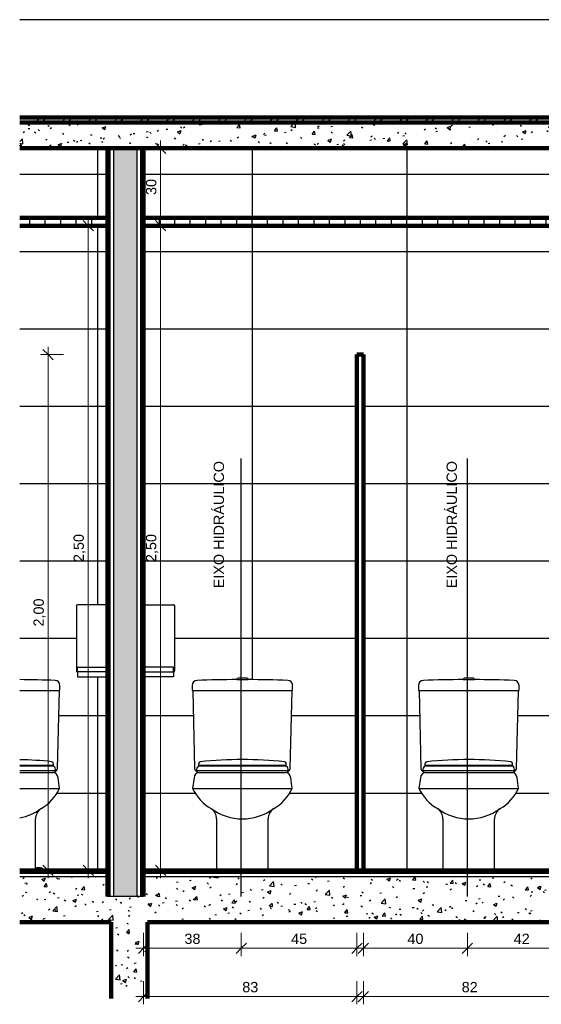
# Model space of a CAD drawing. Header units: millimetres. Extents: x -32127 to -9124, y -6877 to 4737.
# Tile 20 of 25: x -22582 to -20559, y 511 to 4329. Entities that reach past the tile are written whole.
import ezdxf

# ---------------------------------------------------------------- set-up
doc = ezdxf.new("R2010")
doc.units = ezdxf.units.MM
doc.linetypes.add('_Tracejado médio', pattern=[4, 3, -1])
for name, color, linetype, lineweight in [('A-ANNO-DIMS', 211, 'Continuous', 9), ('A-ANNO-DIMS-20', 211, 'Continuous', 9), ('A-CLNG', 13, 'Continuous', 25), ('A-CLNG-PATT', 13, 'Continuous', 90), ('A-DETL', 90, 'Continuous', 25), ('A-FLOR', 192, 'Continuous', 25), ('A-FLOR-MCUT', 51, 'Continuous', 25), ('A-FLOR-PATT', 8, 'Continuous', 25), ('A-ROOF', 132, 'Continuous', 25), ('A-ROOF-PATT', 132, 'Continuous', 90), ('A-WALL', 113, 'Continuous', 25), ('A-WALL-PATT', 111, 'Continuous', 90), ('G-ANNO-TEXT', 231, 'Continuous', 9), ('P-SANR-FIXT', 6, 'Continuous', 25), ('Q-SPCQ', 91, 'Continuous', 25)]:
    doc.layers.add(name, color=color, linetype=linetype, lineweight=lineweight)
doc.styles.add('Arial_2', font='arial.ttf', dxfattribs={"height": 40})
doc.dimstyles.new('Diagonal_-_2_0mm_Arial', dxfattribs={"dimscale": 304.8, "dimtxt": 40.810376, "dimasz": 0.131234, "dimexe": 0.098425, "dimexo": 0.0625, "dimgap": 0.009843, "dimtad": 1, "dimdec": 0, "dimlfac": 0.1, "dimdsep": 46, "dimtxsty": 'Arial_2', "dimblk1": 'OBLIQUE', "dimblk2": 'OBLIQUE', "dimsah": 1, "dimcen": 0.09, "dimdle": 0.098425, "dimadec": 0, "dimazin": 0, "dimtfac": 1, "dimtdec": 4, "dimtix": 1, "dimtmove": 0, "dimatfit": 3, "dimfxl": 0.19685, "dimfxlon": 1, "dimtvp": 1, "dimtolj": 1, "dimtzin": 0, "dimarcsym": 2})
doc.dimstyles.new('Diagonal_-_2_0mm_Arial_1', dxfattribs={"dimscale": 304.8, "dimtxt": 40.810376, "dimasz": 0.131234, "dimexe": 0.098425, "dimexo": 0.0625, "dimgap": 0.009843, "dimtad": 1, "dimlfac": 0.001, "dimrnd": 0.01, "dimzin": 0, "dimdsep": 46, "dimtxsty": 'Arial_2', "dimblk1": 'OBLIQUE', "dimblk2": 'OBLIQUE', "dimsah": 1, "dimcen": 0.09, "dimdle": 0.098425, "dimadec": 0, "dimazin": 0, "dimtfac": 1, "dimtdec": 4, "dimtix": 1, "dimtmove": 0, "dimatfit": 3, "dimfxl": 0.19685, "dimfxlon": 1, "dimtvp": 1, "dimtolj": 1, "dimtzin": 0, "dimarcsym": 2})
pattern_1 = [(50, (-20014.67, 0), (145.7474, -12.7507), [15.24, -167.64]), (355, (-20014.67, 0), (-28.194, 152.846), [12.192, -134.112]), (100.451, (-20002.52, -1.06), (117.554, 140.0937), [12.952, -142.472]), (46.184, (-20014.67, 40.64), (216.8635, -33.634), [22.86, -251.46]), (96.636, (-19996.6, 37.84), (189.922, 197.942), [19.428, -213.708]), (351.184, (-20014.67, 40.64), (189.925, 197.94), [18.288, -201.168]), (21, (-19994.35, 30.48), (121.292, -81.8118), [15.24, -167.64]), (326, (-19994.35, 30.48), (49.442, 147.3507), [12.192, -134.112]), (71.451, (-19984.24, 23.66), (170.7338, 65.5375), [12.952, -142.472]), (37.5, (-20014.666, 0), (2.47086, 67.64346), [6.706, -125.781, 6.706, -129.438, -134.62]), (37.5, (-20014.666, 0), (2.47086, 67.64346), [-268.63, 6.706, -127.914]), (7.5, (-20014.666, 0), (53.4554, 80.144), [6.706, -70.917, 6.706, -122.733, -51.308]), (7.5, (-20014.666, 0), (53.4554, 80.144), [-207.061, 6.706, -44.602]), (327.5, (-20059.98, 0), (108.4723, -4.58285), [6.706, -44.094, 6.706, -151.79, -210.312]), (327.5, (-20059.98, 0), (108.4723, -4.58285), [-209.296, 6.706, -203.606]), (317.5, (-20080.3, 0), (118.503, 20.3417), [6.706, -59.334, 6.706, -98.552, -149.352]), (317.5, (-20080.3, 0), (118.503, 20.3417), [-171.298, 6.706, -142.646])]
pattern_2 = [(0, (-20014.666, 0), (0, 20), []), (90, (-20014.666, 0), (-20, 1e-15), [])]

# ---------------------------------------------------------------- blocks, each defined once
blk = doc.blocks.new('Deca_Bacia Sanitaria Monte Carlo_P_808_Caixa Acoplada - P_808_Creme CR37_Acionamento Simples 6lpf-2935168-AMPLIAÇÃO - VISTA 01')
at = {"layer": 'P-SANR-FIXT'}
for p, q in [((-27726.2, 1727.7), (-27572.4, 1727.7)), ((-27579.3, 1424.7), (-27572.4, 1727.7)), ((-27572.4, 1727.7), (-27569.9, 1727.7)), ((-27569.9, 1727.7), (-27569.9, 1747.7)), ((-27726.2, 1410), (-27594.5, 1410)), ((-27571.8, 1347.9), (-27577.4, 1389.1)), ((-27726.2, 1347.9), (-27571.8, 1347.9)), ((-27664.9, 1030), (-27664.9, 1230))]:
    blk.add_line(p, q, dxfattribs=at)
for centre, radius, start, end in [((-27764.9, -2950), 4720, 87.8627, 89.5302), ((-27588.9, 1747.7), 19, 0, 90), ((-27598.4, 1429.7), 19.7, 270, 345.2991), ((-27598.4, 1389.1), 20.9, 0, 90), ((-27732.9, 1424.1), 178.3, 300.0801, 334.67), ((-27764.9, 1434.1), 204.1, 280.9707, 306.4704), ((-27617, 1230), 47.9, 123.6899, 180)]:
    blk.add_arc(centre, radius, start, end, dxfattribs=at)
blk = doc.blocks.new('Deca_Shared_Assento_P_808 - AP_80_Creme CR37-2932976-AMPLIAÇÃO - VISTA 01')
at = {"layer": 'P-SANR-FIXT'}
for p, q in [((-27726.2, 1438.8), (-27594.9, 1438.8)), ((-27593.3, 1434.1), (-27726.2, 1434.1)), ((-27726.2, 1417.1), (-27587.4, 1417.1))]:
    blk.add_line(p, q, dxfattribs=at)
for centre, radius, start, end in [((-27764.9, -129.1), 1589.1, 84.1062, 88.6045), ((-27605.2, 1441.6), 10.6, 344.7358, 71.2642), ((-27608.3, 1419.4), 21, 353.7487, 44.2513)]:
    blk.add_arc(centre, radius, start, end, dxfattribs=at)
blk = doc.blocks.new('Deca_Bacia Sanitaria Monte Carlo_P_808_Caixa Acoplada - P_808_Creme CR37_Acionamento Simples 6lpf-V6-AMPLIAÇÃO - VISTA 01')
at = {"layer": 'P-SANR-FIXT'}
for p, q in [((-26884.4, 1769.9), (-26840.5, 1769.9)), ((-26844.6, 1775.2), (-26880.3, 1775.2)), ((-27057.5, 1747.7), (-27057.5, 1727.7)), ((-27057.5, 1727.7), (-27055, 1727.7)), ((-27055, 1727.7), (-26670, 1727.7)), ((-27055, 1727.7), (-27048.1, 1424.7)), ((-26676.8, 1424.7), (-26670, 1727.7)), ((-26670, 1727.7), (-26667.5, 1727.7)), ((-26667.5, 1727.7), (-26667.5, 1747.7)), ((-27050, 1389.1), (-27055.6, 1347.9)), ((-27032.8, 1410), (-26692.1, 1410)), ((-26669.3, 1347.9), (-26675, 1389.1)), ((-27055.6, 1347.9), (-26669.3, 1347.9)), ((-26962.5, 1230), (-26962.5, 1030)), ((-26762.5, 1030), (-26762.5, 1230))]:
    blk.add_line(p, q, dxfattribs=at)
for centre, radius, start, end in [((-27038.5, 1747.7), 19, 90, 180), ((-26862.5, -2950), 4720, 90.2663, 92.1373), ((-26878.5, 1769.6), 5.85, 107.014, 176.5472), ((-26846.4, 1769.6), 5.85, 3.4528, 72.986), ((-26862.5, -2950), 4720, 87.8627, 89.7337), ((-26686.4, 1747.7), 19, 360, 90), ((-27029, 1429.7), 19.7, 194.7009, 270), ((-26695.9, 1429.7), 19.7, 270, 345.2991), ((-27029, 1389.1), 20.9, 90, 180), ((-26695.9, 1389.1), 20.9, 0, 90), ((-26894.5, 1424.1), 178.3, 205.33, 239.9199), ((-26830.4, 1424.1), 178.3, 300.0801, 334.67), ((-26862.5, 1434.1), 204.1, 233.5296, 306.4704), ((-27010.4, 1230), 47.9, 0, 56.3101), ((-26714.5, 1230), 47.9, 123.6899, 180)]:
    blk.add_arc(centre, radius, start, end, dxfattribs=at)
blk = doc.blocks.new('Deca_Shared_Assento_P_808 - AP_80_Creme CR37-V7-AMPLIAÇÃO - VISTA 01')
at = {"layer": 'P-SANR-FIXT'}
for p, q in [((-27040, 1417.1), (-26685, 1417.1)), ((-26690.8, 1434.1), (-27034.1, 1434.1)), ((-27032.5, 1438.8), (-26692.5, 1438.8))]:
    blk.add_line(p, q, dxfattribs=at)
for centre, radius, start, end in [((-27022.2, 1441.6), 10.6, 108.7358, 195.2642), ((-26862.5, -129.1), 1589.1, 84.1062, 95.8938), ((-26702.7, 1441.6), 10.6, 344.7358, 71.2642), ((-27019.1, 1419.4), 21, 135.7487, 186.2513), ((-26705.8, 1419.4), 21, 353.7487, 44.2513)]:
    blk.add_arc(centre, radius, start, end, dxfattribs=at)
blk = doc.blocks.new('Toilet_Tissue_Dispenser-Bradley_Corp-5424 - 5424-3618151-AMPLIAÇÃO - VISTA 01')
at = {"layer": 'Q-SPCQ'}
for p, q in [((-27506.5, 2055.2), (-27506.5, 1804.8)), ((-27385.8, 2059.4), (-27502.5, 2059.4)), ((-27502.2, 1818.3), (-27385.8, 1818.3)), ((-27502.2, 1800.6), (-27502.2, 1818.3)), ((-27387.2, 1800.6), (-27502.2, 1800.6)), ((-27502.2, 1800.6), (-27502.2, 1780.8)), ((-27387.2, 1780.8), (-27387.2, 1800.6)), ((-27387.2, 1800.6), (-27385.8, 1800.6)), ((-27502.2, 1780.8), (-27387.2, 1780.8))]:
    blk.add_line(p, q, dxfattribs=at)
for centre, start, end in [((-27502.3, 2055.2), 93.4709, 179.4709), ((-27502.3, 1804.8), 180.5291, 270.5509)]:
    blk.add_arc(centre, 4.2, start, end, dxfattribs=at)
blk = doc.blocks.new('Toilet_Tissue_Dispenser-Bradley_Corp-5424 - 5424-V8-AMPLIAÇÃO - VISTA 01')
at = {"layer": 'Q-SPCQ'}
for p, q in [((-27245.8, 2059.4), (-27129.1, 2059.4)), ((-27125.2, 2055.2), (-27125.2, 1804.8)), ((-27129.4, 1818.3), (-27245.8, 1818.3)), ((-27244.4, 1800.6), (-27245.8, 1800.6)), ((-27244.4, 1800.6), (-27129.4, 1800.6)), ((-27244.4, 1780.8), (-27244.4, 1800.6)), ((-27129.4, 1800.6), (-27129.4, 1818.3)), ((-27129.4, 1800.6), (-27129.4, 1780.8)), ((-27129.4, 1780.8), (-27244.4, 1780.8))]:
    blk.add_line(p, q, dxfattribs=at)
for centre, start, end in [((-27129.3, 2055.2), 0.5291, 86.5291), ((-27129.3, 1804.8), 269.4491, 359.4709)]:
    blk.add_arc(centre, 4.2, start, end, dxfattribs=at)
blk = doc.blocks.new('DIMBLOCK72-AMPLIAÇÃO - VISTA 01')
at = {"layer": 'A-ANNO-DIMS-20'}
for p, q in [((-21722.4, 788.2), (-21722.4, 698.2)), ((-21722.4, 728.2), (-21722.4, 788.2)), ((-21274.1, 788.2), (-21274.1, 698.2)), ((-21274.1, 728.2), (-21274.1, 788.2)), ((-21244.1, 728.2), (-21722.4, 728.2))]:
    blk.add_line(p, q, dxfattribs=at)
at = {"layer": 'A-ANNO-DIMS-20', "lineweight": 18}
for p, q in [((-21722.4, 728.2), (-21742.4, 708.2)), ((-21722.4, 728.2), (-21702.4, 748.2)), ((-21274.1, 728.2), (-21294.1, 708.2)), ((-21274.1, 728.2), (-21254.1, 748.2))]:
    blk.add_line(p, q, dxfattribs=at)
at = {"layer": 'A-ANNO-DIMS-20', "color": 0, "insert": (-21529.2, 785), "char_height": 40, "width": 74.435, "attachment_point": 1, "line_spacing_factor": 0.941778, "style": 'Arial_2'}
blk.add_mtext('45', dxfattribs=at)
blk = doc.blocks.new('_Oblique')
at = {"color": 0, "linetype": 'ByBlock', "lineweight": -2}
blk.add_line((-0.5, -0.5), (0.5, 0.5), dxfattribs=at)
blk = doc.blocks.new('DIMBLOCK73-AMPLIAÇÃO - VISTA 01')
at = {"layer": 'A-ANNO-DIMS-20'}
for p, q in [((-22101.6, 788.2), (-22101.6, 698.2)), ((-22101.6, 728.2), (-22101.6, 788.2)), ((-21722.4, 788.2), (-21722.4, 698.2)), ((-21722.4, 728.2), (-21722.4, 788.2)), ((-21722.4, 728.2), (-22131.6, 728.2))]:
    blk.add_line(p, q, dxfattribs=at)
at = {"layer": 'A-ANNO-DIMS-20', "lineweight": 18}
for p, q in [((-22101.6, 728.2), (-22121.6, 708.2)), ((-22101.6, 728.2), (-22081.6, 748.2)), ((-21722.4, 728.2), (-21742.4, 708.2)), ((-21722.4, 728.2), (-21702.4, 748.2))]:
    blk.add_line(p, q, dxfattribs=at)
at = {"layer": 'A-ANNO-DIMS-20', "color": 0, "insert": (-21943, 785), "char_height": 40, "width": 74.435, "attachment_point": 1, "line_spacing_factor": 0.941778, "style": 'Arial_2'}
blk.add_mtext('38', dxfattribs=at)
blk = doc.blocks.new('DIMBLOCK74-AMPLIAÇÃO - VISTA 01')
at = {"layer": 'A-ANNO-DIMS-20'}
for p, q in [((-20845.3, 788.2), (-20845.3, 698.2)), ((-20845.3, 728.2), (-20845.3, 788.2)), ((-20424.4, 788.2), (-20424.4, 698.2)), ((-20424.4, 728.2), (-20424.4, 788.2)), ((-20394.4, 728.2), (-20845.3, 728.2))]:
    blk.add_line(p, q, dxfattribs=at)
at = {"layer": 'A-ANNO-DIMS-20', "lineweight": 18}
for p, q in [((-20845.3, 728.2), (-20865.3, 708.2)), ((-20845.3, 728.2), (-20825.3, 748.2)), ((-20424.4, 728.2), (-20444.4, 708.2)), ((-20424.4, 728.2), (-20404.4, 748.2))]:
    blk.add_line(p, q, dxfattribs=at)
at = {"layer": 'A-ANNO-DIMS-20', "color": 0, "insert": (-20665.9, 785), "char_height": 40, "width": 74.435, "attachment_point": 1, "line_spacing_factor": 0.941778, "style": 'Arial_2'}
blk.add_mtext('42', dxfattribs=at)
blk = doc.blocks.new('DIMBLOCK75-AMPLIAÇÃO - VISTA 01')
at = {"layer": 'A-ANNO-DIMS-20'}
for p, q in [((-21249.1, 788.2), (-21249.1, 698.2)), ((-21249.1, 728.2), (-21249.1, 788.2)), ((-20845.3, 788.2), (-20845.3, 698.2)), ((-20845.3, 728.2), (-20845.3, 788.2)), ((-20845.3, 728.2), (-21279.1, 728.2))]:
    blk.add_line(p, q, dxfattribs=at)
at = {"layer": 'A-ANNO-DIMS-20', "lineweight": 18}
for p, q in [((-21249.1, 728.2), (-21269.1, 708.2)), ((-21249.1, 728.2), (-21229.1, 748.2)), ((-20845.3, 728.2), (-20865.3, 708.2)), ((-20845.3, 728.2), (-20825.3, 748.2))]:
    blk.add_line(p, q, dxfattribs=at)
at = {"layer": 'A-ANNO-DIMS-20', "color": 0, "insert": (-21078.2, 785), "char_height": 40, "width": 74.435, "attachment_point": 1, "line_spacing_factor": 0.941778, "style": 'Arial_2'}
blk.add_mtext('40', dxfattribs=at)
blk = doc.blocks.new('DIMBLOCK78-AMPLIAÇÃO - VISTA 01')
at = {"layer": 'A-ANNO-DIMS-20'}
for p, q in [((-22471.6, 3060), (-22471.6, 1030)), ((-22411.6, 3030), (-22501.6, 3030)), ((-22471.6, 3030), (-22411.6, 3030)), ((-22411.6, 1030), (-22501.6, 1030)), ((-22471.6, 1030), (-22411.6, 1030))]:
    blk.add_line(p, q, dxfattribs=at)
at = {"layer": 'A-ANNO-DIMS-20', "lineweight": 18}
for p, q in [((-22471.6, 3030), (-22491.6, 3050)), ((-22471.6, 3030), (-22451.6, 3010)), ((-22471.6, 1030), (-22491.6, 1050)), ((-22471.6, 1030), (-22451.6, 1010))]:
    blk.add_line(p, q, dxfattribs=at)
at = {"layer": 'A-ANNO-DIMS-20', "color": 0, "insert": (-22528.4, 1975.7), "char_height": 40, "width": 130.261, "attachment_point": 1, "rotation": 90, "line_spacing_factor": 0.941778, "style": 'Arial_2'}
blk.add_mtext('2,00', dxfattribs=at)
blk = doc.blocks.new('DIMBLOCK79-AMPLIAÇÃO - VISTA 01')
at = {"layer": 'A-ANNO-DIMS-20', "lineweight": 18}
for q in [(-22491.6, 1050), (-22491.6, 1050), (-22451.6, 1010), (-22451.6, 1010)]:
    blk.add_line((-22471.6, 1030), q, dxfattribs=at)
at = {"layer": 'A-ANNO-DIMS-20'}
for p, q in [((-22411.6, 1030), (-22501.6, 1030)), ((-22411.6, 1030), (-22501.6, 1030)), ((-22471.6, 1030), (-22471.6, 1000)), ((-22471.6, 1030), (-22411.6, 1030)), ((-22471.6, 1030), (-22411.6, 1030))]:
    blk.add_line(p, q, dxfattribs=at)
at = {"layer": 'A-ANNO-DIMS-20', "color": 0, "insert": (-22528.4, 1014.5), "char_height": 40, "width": 37.218, "attachment_point": 1, "rotation": 90, "line_spacing_factor": 0.941778, "style": 'Arial_2'}
blk.add_mtext('0', dxfattribs=at)
blk = doc.blocks.new('DIMBLOCK80-AMPLIAÇÃO - VISTA 01')
at = {"layer": 'A-ANNO-DIMS-20'}
for p, q in [((-22101.6, 601), (-22101.6, 511)), ((-22101.6, 541), (-22101.6, 601)), ((-21274.1, 601), (-21274.1, 511)), ((-21274.1, 541), (-21274.1, 601)), ((-21244.1, 541), (-22131.6, 541))]:
    blk.add_line(p, q, dxfattribs=at)
at = {"layer": 'A-ANNO-DIMS-20', "lineweight": 18}
for p, q in [((-22101.6, 541), (-22121.6, 521)), ((-22101.6, 541), (-22081.6, 561)), ((-21274.1, 541), (-21294.1, 521)), ((-21274.1, 541), (-21254.1, 561))]:
    blk.add_line(p, q, dxfattribs=at)
at = {"layer": 'A-ANNO-DIMS-20', "color": 0, "insert": (-21718.8, 597.8), "char_height": 40, "width": 74.435, "attachment_point": 1, "line_spacing_factor": 0.941778, "style": 'Arial_2'}
blk.add_mtext('83', dxfattribs=at)
blk = doc.blocks.new('DIMBLOCK81-AMPLIAÇÃO - VISTA 01')
at = {"layer": 'A-ANNO-DIMS-20'}
for p, q in [((-21249.1, 601), (-21249.1, 511)), ((-21249.1, 541), (-21249.1, 601)), ((-20424.4, 601), (-20424.4, 511)), ((-20424.4, 541), (-20424.4, 601)), ((-20394.4, 541), (-21279.1, 541))]:
    blk.add_line(p, q, dxfattribs=at)
at = {"layer": 'A-ANNO-DIMS-20', "lineweight": 18}
for p, q in [((-21249.1, 541), (-21269.1, 521)), ((-21249.1, 541), (-21229.1, 561)), ((-20424.4, 541), (-20444.4, 521)), ((-20424.4, 541), (-20404.4, 561))]:
    blk.add_line(p, q, dxfattribs=at)
at = {"layer": 'A-ANNO-DIMS-20', "color": 0, "insert": (-20867.7, 597.8), "char_height": 40, "width": 74.435, "attachment_point": 1, "line_spacing_factor": 0.941778, "style": 'Arial_2'}
blk.add_mtext('82', dxfattribs=at)
blk = doc.blocks.new('DIMBLOCK84-AMPLIAÇÃO - VISTA 01')
at = {"layer": 'A-ANNO-DIMS-20'}
for p, q in [((-22035.4, 3560), (-22035.4, 1000)), ((-21975.4, 3530), (-22065.4, 3530)), ((-22035.4, 3530), (-21975.4, 3530)), ((-21975.4, 1030), (-22065.4, 1030)), ((-22035.4, 1030), (-21975.4, 1030))]:
    blk.add_line(p, q, dxfattribs=at)
at = {"layer": 'A-ANNO-DIMS-20', "lineweight": 18}
for p, q in [((-22035.4, 3530), (-22055.4, 3550)), ((-22035.4, 3530), (-22015.4, 3510)), ((-22035.4, 1030), (-22055.4, 1050)), ((-22035.4, 1030), (-22015.4, 1010))]:
    blk.add_line(p, q, dxfattribs=at)
at = {"layer": 'A-ANNO-DIMS-20', "color": 0, "insert": (-22092.2, 2225.7), "char_height": 40, "width": 130.261, "attachment_point": 1, "rotation": 90, "line_spacing_factor": 0.941778, "style": 'Arial_2'}
blk.add_mtext('2,50', dxfattribs=at)
blk = doc.blocks.new('DIMBLOCK85-AMPLIAÇÃO - VISTA 01')
at = {"layer": 'A-ANNO-DIMS-20'}
for p, q in [((-22316.3, 3560), (-22316.3, 1000)), ((-22256.3, 3530), (-22346.3, 3530)), ((-22316.3, 3530), (-22256.3, 3530)), ((-22256.3, 1030), (-22346.3, 1030)), ((-22316.3, 1030), (-22256.3, 1030))]:
    blk.add_line(p, q, dxfattribs=at)
at = {"layer": 'A-ANNO-DIMS-20', "lineweight": 18}
for p, q in [((-22316.3, 3530), (-22336.3, 3550)), ((-22316.3, 3530), (-22296.3, 3510)), ((-22316.3, 1030), (-22336.3, 1050)), ((-22316.3, 1030), (-22296.3, 1010))]:
    blk.add_line(p, q, dxfattribs=at)
at = {"layer": 'A-ANNO-DIMS-20', "color": 0, "insert": (-22373.1, 2225.7), "char_height": 40, "width": 130.261, "attachment_point": 1, "rotation": 90, "line_spacing_factor": 0.941778, "style": 'Arial_2'}
blk.add_mtext('2,50', dxfattribs=at)
blk = doc.blocks.new('DIMBLOCK86-AMPLIAÇÃO - VISTA 01')
at = {"layer": 'A-ANNO-DIMS-20'}
for p, q in [((-22035.4, 3860), (-22035.4, 3500)), ((-21975.4, 3830), (-22065.4, 3830)), ((-22035.4, 3830), (-21975.4, 3830)), ((-21975.4, 3530), (-22065.4, 3530)), ((-22035.4, 3530), (-21975.4, 3530))]:
    blk.add_line(p, q, dxfattribs=at)
at = {"layer": 'A-ANNO-DIMS-20', "lineweight": 18}
for p, q in [((-22035.4, 3830), (-22055.4, 3850)), ((-22035.4, 3830), (-22015.4, 3810)), ((-22035.4, 3530), (-22055.4, 3550)), ((-22035.4, 3530), (-22015.4, 3510))]:
    blk.add_line(p, q, dxfattribs=at)
at = {"layer": 'A-ANNO-DIMS-20', "color": 0, "insert": (-22092.2, 3649), "char_height": 40, "width": 74.435, "attachment_point": 1, "rotation": 90, "line_spacing_factor": 0.941778, "style": 'Arial_2'}
blk.add_mtext('30', dxfattribs=at)

msp = doc.modelspace()

# ---------------------------------------------------------------- hatches: boundary and pattern name
at = {"layer": 'A-CLNG-PATT', "lineweight": 25}
h = msp.add_hatch(dxfattribs=at)
h.set_pattern_fill('FP_16', color=256, angle=-180, style=0, pattern_type=2)
h.set_pattern_definition([(270, (-23502.81, 3560), (60, 4e-15), [])])
h.paths.add_polyline_path([(-22241.561, 3530), (-22241.561, 3555), (-22581.991, 3555), (-22581.991, 3530)], flags=0)
h = msp.add_hatch(dxfattribs=at)
h.set_pattern_fill('FP_17', color=256, angle=-180, style=0, pattern_type=2)
h.set_pattern_definition([(270, (-20840.31, 3560), (60, 4e-15), [])])
h.paths.add_polyline_path([(-19579.061, 3530), (-19579.061, 3555), (-22101.561, 3555), (-22101.561, 3530)], flags=0)
at = {"layer": 'A-FLOR-PATT'}
h = msp.add_hatch(dxfattribs=at)
h.set_pattern_fill('FP_15', color=256, style=0, pattern_type=2)
h.set_pattern_definition(pattern_2)
h.paths.add_polyline_path([(-22241.561, 1020), (-22241.561, 1030), (-22581.991, 1030), (-22581.991, 1020)], flags=0)
h = msp.add_hatch(dxfattribs=at)
h.set_pattern_fill('FP_13', color=256, style=0, pattern_type=2)
h.set_pattern_definition(pattern_1)
h.paths.add_polyline_path([(-22241.561, 895), (-22241.561, 1005), (-22581.991, 1005), (-22581.991, 895)], flags=0)
h = msp.add_hatch(dxfattribs=at)
h.set_pattern_fill('FP_15', color=256, style=0, pattern_type=2)
h.set_pattern_definition(pattern_2)
h.paths.add_polyline_path([(-21813.287, 1020), (-19579.061, 1020), (-19579.061, 1030), (-22101.561, 1030), (-22101.561, 1020)], flags=0)
h = msp.add_hatch(dxfattribs=at)
h.set_pattern_fill('FP_13', color=256, style=0, pattern_type=2)
h.set_pattern_definition(pattern_1)
h.paths.add_polyline_path([(-19579.061, 895), (-19579.061, 1005), (-22101.561, 1005), (-22101.561, 895), (-20275.879, 895)], flags=0)
h = msp.add_hatch(dxfattribs=at)
h.set_pattern_fill('FP_13', color=256, style=0, pattern_type=2)
h.set_pattern_definition(pattern_1)
h.paths.add_polyline_path([(-22581.991, 830), (-19507.176, 830), (-19507.176, 930), (-19579.061, 930), (-19579.061, 895), (-22101.561, 895), (-22101.561, 928.535), (-22241.561, 928.535), (-22241.561, 895), (-22581.991, 895), (-22581.991, 839.098)], flags=0)
at = {"layer": 'A-ROOF-PATT', "lineweight": 25}
h = msp.add_hatch(dxfattribs=at)
h.set_pattern_fill('FP_18', color=256, style=0, pattern_type=2)
h.set_pattern_definition([(45, (-20014.666, 0), (-50.2894, 50.2894), []), (45, (-20014.666, 76.2), (-50.2894, 50.2894), [])])
h.paths.add_polyline_path([(-19579.061, 3930), (-19579.061, 3950), (-22581.991, 3950), (-22581.991, 3930)], flags=0)
h = msp.add_hatch(dxfattribs=at)
h.set_pattern_fill('FP_13', color=256, style=0, pattern_type=2)
h.set_pattern_definition(pattern_1)
h.paths.add_polyline_path([(-19579.061, 3830), (-19579.061, 3930), (-22581.991, 3930), (-22581.991, 3830)], flags=0)
at = {"layer": 'A-WALL-PATT', "lineweight": 25}
h = msp.add_hatch(dxfattribs=at)
h.set_pattern_fill('FP_14', color=256, style=0, pattern_type=2)
h.set_pattern_definition([(0, (-24679.06, 1030), (0, 300), []), (90, (-24679.06, 1030), (-600, 4e-14), [])])
h.paths.add_polyline_path([(-22241.561, 1030), (-22241.561, 1800.612), (-22242.994, 1800.605), (-22242.994, 1780.846), (-22357.976, 1780.846), (-22358.048, 1800.612), (-22359.126, 1800.803), (-22360.6, 1801.495), (-22361.778, 1802.944), (-22362.211, 1804.761), (-22362.071, 2056.276), (-22361.678, 2057.247), (-22361.057, 2058.089), (-22360.247, 2058.753), (-22359.299, 2059.194), (-22358.27, 2059.388), (-22241.561, 2059.388), (-22241.561, 3530), (-22581.991, 3530), (-22581.991, 1769.734), (-22521.692, 1768.962), (-22444.663, 1766.717), (-22439.752, 1766.07), (-22435.082, 1764.103), (-22431.246, 1761.159), (-22428.189, 1757.128), (-22426.335, 1752.653), (-22425.689, 1747.743), (-22425.689, 1727.743), (-22428.189, 1727.743), (-22435.082, 1424.679), (-22436.621, 1420.664), (-22438.996, 1417.079), (-22442.454, 1413.877), (-22446.063, 1411.756), (-22449.835, 1410.47), (-22454.109, 1410), (-22448.695, 1409.287), (-22443.649, 1407.197), (-22439.316, 1403.872), (-22435.992, 1399.54), (-22433.902, 1394.494), (-22427.568, 1347.872), (-22446.063, 1317.208), (-22470.313, 1290.858), (-22499.341, 1269.888), (-22508.245, 1262.222), (-22515.016, 1252.621), (-22519.249, 1241.66), (-22520.689, 1230), (-22520.689, 1030), (-22427.568, 1030)], flags=0)
h.paths.add_polyline_path([(-20424.374, 1030), (-20424.374, 3030), (-20399.374, 3030), (-20399.374, 1030), (-20062.413, 1030), (-20062.413, 1230), (-20063.853, 1241.66), (-20068.085, 1252.621), (-20074.857, 1262.222), (-20083.76, 1269.888), (-20112.788, 1290.858), (-20137.039, 1317.208), (-20155.533, 1347.872), (-20149.2, 1394.494), (-20147.11, 1399.54), (-20143.785, 1403.872), (-20139.452, 1407.197), (-20134.407, 1409.287), (-20128.992, 1410), (-20134.078, 1410.747), (-20137.337, 1411.858), (-20141.008, 1414.096), (-20144.147, 1417.142), (-20146.48, 1420.664), (-20148.019, 1424.679), (-20154.913, 1727.743), (-20157.413, 1727.743), (-20157.413, 1747.743), (-20156.766, 1752.653), (-20154.871, 1757.23), (-20151.855, 1761.159), (-20147.926, 1764.174), (-20143.35, 1766.07), (-20138.439, 1766.717), (-20061.409, 1768.962), (-19984.353, 1769.949), (-19984.097, 1771.342), (-19983.514, 1772.634), (-19982.504, 1773.851), (-19981.519, 1774.616), (-19980.225, 1775.192), (-19944.601, 1775.192), (-19943.306, 1774.616), (-19942.188, 1773.747), (-19941.312, 1772.634), (-19940.728, 1771.342), (-19940.472, 1769.949), (-19863.416, 1768.962), (-19786.387, 1766.717), (-19781.476, 1766.07), (-19776.806, 1764.103), (-19772.97, 1761.159), (-19769.913, 1757.128), (-19768.059, 1752.653), (-19767.413, 1747.743), (-19767.413, 1727.743), (-19769.913, 1727.743), (-19776.806, 1424.679), (-19778.346, 1420.664), (-19780.721, 1417.079), (-19784.178, 1413.877), (-19787.787, 1411.756), (-19791.559, 1410.47), (-19795.834, 1410), (-19790.419, 1409.287), (-19785.373, 1407.197), (-19781.04, 1403.872), (-19777.716, 1399.54), (-19775.626, 1394.494), (-19769.292, 1347.872), (-19787.787, 1317.208), (-19812.038, 1290.858), (-19841.065, 1269.888), (-19849.969, 1262.222), (-19856.74, 1252.621), (-19860.973, 1241.66), (-19862.413, 1230), (-19862.413, 1030), (-19579.061, 1030), (-19579.061, 1800.612), (-19580.494, 1800.605), (-19580.494, 1780.846), (-19695.476, 1780.846), (-19695.548, 1800.612), (-19696.626, 1800.803), (-19698.1, 1801.495), (-19699.278, 1802.944), (-19699.711, 1804.761), (-19699.571, 2056.276), (-19699.178, 2057.247), (-19698.557, 2058.089), (-19697.747, 2058.753), (-19696.799, 2059.194), (-19695.77, 2059.388), (-19579.061, 2059.388), (-19579.061, 3530), (-22101.561, 3530), (-22101.561, 2059.388), (-21983.823, 2059.194), (-21982.874, 2058.753), (-21982.064, 2058.089), (-21981.444, 2057.247), (-21981.051, 2056.276), (-21980.911, 2055.239), (-21981.025, 1803.828), (-21981.851, 1802.153), (-21982.521, 1801.495), (-21984.211, 1800.701), (-21985.146, 1800.605), (-21985.146, 1780.846), (-22100.127, 1780.846), (-22100.127, 1800.612), (-22101.561, 1800.605), (-22101.561, 1030), (-21818.209, 1030), (-21818.209, 1230), (-21819.648, 1241.66), (-21823.881, 1252.621), (-21830.653, 1262.222), (-21839.556, 1269.888), (-21868.584, 1290.858), (-21892.835, 1317.208), (-21911.329, 1347.872), (-21904.996, 1394.494), (-21902.906, 1399.54), (-21899.581, 1403.872), (-21895.248, 1407.197), (-21890.203, 1409.287), (-21884.788, 1410), (-21889.874, 1410.747), (-21893.132, 1411.858), (-21896.804, 1414.096), (-21899.943, 1417.142), (-21902.276, 1420.664), (-21903.815, 1424.679), (-21910.709, 1727.743), (-21913.209, 1727.743), (-21913.209, 1747.743), (-21912.562, 1752.653), (-21910.667, 1757.23), (-21907.651, 1761.159), (-21903.722, 1764.174), (-21899.146, 1766.07), (-21894.235, 1766.717), (-21813.287, 1769.012), (-21740.149, 1769.949), (-21739.893, 1771.342), (-21739.31, 1772.634), (-21738.3, 1773.851), (-21737.315, 1774.616), (-21736.02, 1775.192), (-21700.397, 1775.192), (-21699.102, 1774.616), (-21697.984, 1773.747), (-21697.108, 1772.634), (-21696.524, 1771.342), (-21696.268, 1769.949), (-21619.212, 1768.962), (-21542.183, 1766.717), (-21537.272, 1766.07), (-21532.602, 1764.103), (-21528.766, 1761.159), (-21525.709, 1757.128), (-21523.855, 1752.653), (-21523.209, 1747.743), (-21523.209, 1727.743), (-21525.709, 1727.743), (-21532.602, 1424.679), (-21534.141, 1420.664), (-21536.516, 1417.079), (-21539.974, 1413.877), (-21543.583, 1411.756), (-21547.355, 1410.47), (-21551.629, 1410), (-21546.215, 1409.287), (-21541.169, 1407.197), (-21536.836, 1403.872), (-21533.512, 1399.54), (-21531.422, 1394.494), (-21525.088, 1347.872), (-21543.583, 1317.208), (-21567.833, 1290.858), (-21596.861, 1269.888), (-21605.765, 1262.222), (-21612.536, 1252.621), (-21616.769, 1241.66), (-21618.209, 1230), (-21618.209, 1030), (-21274.061, 1030), (-21274.061, 3030), (-21249.061, 3030), (-21249.061, 1030), (-20940.311, 1030), (-20940.311, 1230), (-20941.751, 1241.66), (-20945.983, 1252.621), (-20952.755, 1262.222), (-20961.658, 1269.888), (-20990.686, 1290.858), (-21014.937, 1317.208), (-21033.431, 1347.872), (-21027.098, 1394.494), (-21025.008, 1399.54), (-21021.683, 1403.872), (-21017.35, 1407.197), (-21012.305, 1409.287), (-21006.89, 1410), (-21011.976, 1410.747), (-21015.235, 1411.858), (-21018.906, 1414.096), (-21022.045, 1417.142), (-21024.378, 1420.664), (-21025.917, 1424.679), (-21032.811, 1727.743), (-21035.311, 1727.743), (-21035.311, 1747.743), (-21034.664, 1752.653), (-21032.769, 1757.23), (-21029.753, 1761.159), (-21025.824, 1764.174), (-21021.248, 1766.07), (-21016.337, 1766.717), (-20939.307, 1768.962), (-20862.251, 1769.949), (-20861.995, 1771.342), (-20861.412, 1772.634), (-20859.918, 1774.226), (-20859.417, 1774.616), (-20858.123, 1775.192), (-20822.499, 1775.192), (-20821.204, 1774.616), (-20820.086, 1773.747), (-20819.21, 1772.634), (-20818.626, 1771.342), (-20818.37, 1769.949), (-20741.314, 1768.962), (-20664.285, 1766.717), (-20659.374, 1766.07), (-20654.704, 1764.103), (-20650.868, 1761.159), (-20647.811, 1757.128), (-20645.957, 1752.653), (-20645.311, 1747.743), (-20645.311, 1727.743), (-20647.811, 1727.743), (-20654.704, 1424.679), (-20656.244, 1420.664), (-20658.619, 1417.079), (-20662.076, 1413.877), (-20665.685, 1411.756), (-20669.457, 1410.47), (-20673.731, 1410), (-20668.317, 1409.287), (-20663.271, 1407.197), (-20658.938, 1403.872), (-20655.614, 1399.54), (-20653.524, 1394.494), (-20647.19, 1347.872), (-20665.685, 1317.208), (-20689.935, 1290.858), (-20718.963, 1269.888), (-20727.867, 1262.222), (-20734.638, 1252.621), (-20738.871, 1241.66), (-20740.311, 1230), (-20740.311, 1030), (-20647.19, 1030)], flags=0)
h.paths.add_polyline_path([(-22101.561, 3560), (-19579.061, 3560), (-19579.061, 3830), (-22101.561, 3830)], flags=0)
h.paths.add_polyline_path([(-22581.991, 3560), (-22241.561, 3560), (-22241.561, 3830), (-22581.991, 3830)], flags=0)
h = msp.add_hatch(dxfattribs=at)
h.set_pattern_fill('FP_15', color=256, style=0, pattern_type=2)
h.set_pattern_definition(pattern_2)
h.paths.add_polyline_path([(-22241.561, 928.535), (-22231.561, 928.535), (-22231.561, 3830), (-22241.561, 3830), (-22241.561, 1021.886)], flags=0)
at = {"layer": 'A-WALL-PATT'}
msp.add_hatch(color=256, dxfattribs=at).paths.add_polyline_path([(-22216.561, 928.535), (-22126.561, 928.535), (-22126.561, 3830), (-22216.561, 3830), (-22216.561, 1021.886)], flags=0)
at = {"layer": 'A-WALL-PATT', "lineweight": 25}
h = msp.add_hatch(dxfattribs=at)
h.set_pattern_fill('FP_15', color=256, style=0, pattern_type=2)
h.set_pattern_definition(pattern_2)
h.paths.add_polyline_path([(-22111.561, 928.535), (-22101.561, 928.535), (-22101.561, 3830), (-22111.561, 3830), (-22111.561, 1021.886)], flags=0)
h = msp.add_hatch(dxfattribs=at)
h.set_pattern_fill('FP_13', color=256, style=0, pattern_type=2)
h.set_pattern_definition(pattern_1)
h.paths.add_polyline_path([(-22086.874, 533.166), (-22086.874, 830), (-22226.874, 830), (-22226.874, 533.166)], flags=0)

# ---------------------------------------------------------------- linework, layer by layer
at = {"layer": 'A-CLNG', "lineweight": 90}
for p, q in [((-22241.561, 3560), (-22581.991, 3560)), ((-19579.061, 3560), (-22101.561, 3560)), ((-22581.991, 3530), (-22241.561, 3530)), ((-22101.561, 3530), (-19579.061, 3530))]:
    msp.add_line(p, q, dxfattribs=at)
at = {"layer": 'A-CLNG'}
for p, q in [((-22241.561, 3555), (-22581.991, 3555)), ((-19579.061, 3555), (-22101.561, 3555))]:
    msp.add_line(p, q, dxfattribs=at)
at = {"layer": 'A-DETL', "linetype": '_Tracejado médio'}
for p, q in [((-21722.394, 928.535), (-21722.394, 2628.535)), ((-20845.311, 928.535), (-20845.311, 2628.535))]:
    msp.add_line(p, q, dxfattribs=at)
at = {"layer": 'A-FLOR', "lineweight": 90}
for p, q in [((-22241.561, 1030), (-22581.991, 1030)), ((-22241.561, 928.535), (-22241.561, 1030)), ((-19579.061, 1030), (-22101.561, 1030)), ((-22101.561, 1030), (-22101.561, 928.535)), ((-22581.991, 830), (-22226.874, 830)), ((-22086.874, 830), (-19596.874, 830))]:
    msp.add_line(p, q, dxfattribs=at)
at = {"layer": 'A-FLOR-MCUT'}
for p, q in [((-22241.561, 1020), (-22581.991, 1020)), ((-22241.561, 1005), (-22581.991, 1005)), ((-19579.061, 1020), (-22101.561, 1020)), ((-19579.061, 1005), (-22101.561, 1005)), ((-22101.561, 928.535), (-22241.561, 928.535))]:
    msp.add_line(p, q, dxfattribs=at)
at = {"layer": 'A-ROOF', "lineweight": 90}
for p, q in [((-19579.061, 3950), (-22581.991, 3950)), ((-19579.061, 3930), (-22581.991, 3930)), ((-22581.991, 3830), (-19579.061, 3830))]:
    msp.add_line(p, q, dxfattribs=at)
at = {"layer": 'A-WALL'}
for p, q in [((-19579.061, 4328.7), (-22581.991, 4328.7)), ((-22231.561, 928.535), (-22231.561, 3830)), ((-22216.561, 928.535), (-22216.561, 3830)), ((-22126.561, 928.535), (-22126.561, 3830)), ((-22111.561, 928.535), (-22111.561, 3830))]:
    msp.add_line(p, q, dxfattribs=at)
at = {"layer": 'A-WALL', "lineweight": 90}
for p, q in [((-22241.561, 3830), (-22241.561, 1030)), ((-22101.561, 1030), (-22101.561, 3830)), ((-21274.061, 3030), (-21274.061, 1030)), ((-21249.061, 3030), (-21274.061, 3030)), ((-21249.061, 1030), (-21249.061, 3030)), ((-22226.874, 830), (-22226.874, 533.166)), ((-22086.874, 533.166), (-22086.874, 830))]:
    msp.add_line(p, q, dxfattribs=at)

# ---------------------------------------------------------------- block references
at = {"layer": 'P-SANR-FIXT'}
for name, p in [('Deca_Bacia Sanitaria Monte Carlo_P_808_Caixa Acoplada - P_808_Creme CR37_Acionamento Simples 6lpf-2935168-AMPLIAÇÃO - VISTA 01', (5144.241, 0)), ('Deca_Bacia Sanitaria Monte Carlo_P_808_Caixa Acoplada - P_808_Creme CR37_Acionamento Simples 6lpf-V6-AMPLIAÇÃO - VISTA 01', (5144.241, 0)), ('Deca_Bacia Sanitaria Monte Carlo_P_808_Caixa Acoplada - P_808_Creme CR37_Acionamento Simples 6lpf-V6-AMPLIAÇÃO - VISTA 01', (6022.139, 0)), ('Deca_Shared_Assento_P_808 - AP_80_Creme CR37-2932976-AMPLIAÇÃO - VISTA 01', (5144.241, 0)), ('Deca_Shared_Assento_P_808 - AP_80_Creme CR37-V7-AMPLIAÇÃO - VISTA 01', (5144.241, 0)), ('Deca_Shared_Assento_P_808 - AP_80_Creme CR37-V7-AMPLIAÇÃO - VISTA 01', (6022.139, 0))]:
    msp.add_blockref(name, p, dxfattribs=at)
at = {"layer": 'Q-SPCQ'}
for name in ['Toilet_Tissue_Dispenser-Bradley_Corp-5424 - 5424-3618151-AMPLIAÇÃO - VISTA 01', 'Toilet_Tissue_Dispenser-Bradley_Corp-5424 - 5424-V8-AMPLIAÇÃO - VISTA 01']:
    msp.add_blockref(name, (5144.241, 0), dxfattribs=at)

# ---------------------------------------------------------------- texts
at = {"layer": 'G-ANNO-TEXT', "color": 7, "char_height": 40, "width": 609.2825, "attachment_point": 1, "rotation": 90, "style": 'Arial_2'}
for insert in [(-21829.562, 2123.874), (-20926.285, 2123.874)]:
    msp.add_mtext('EIXO HIDRÁULICO', dxfattribs=dict(at, insert=insert))

# ---------------------------------------------------------------- dimensions: what is measured, and where the dimension line sits
at = {"layer": 'A-ANNO-DIMS'}
for base, p1, p2, dimstyle, override, picture, middle in [((-22035.398, 3530), (-21975.398, 3830), (-21975.398, 3530), 'Diagonal_-_2_0mm_Arial', {"dimpost": '<>', "dimfxl": 300}, 'DIMBLOCK86-AMPLIAÇÃO - VISTA 01', (-22058.834, 3680)), ((-22316.321, 1030), (-22256.321, 3530), (-22256.321, 1030), 'Diagonal_-_2_0mm_Arial_1', {"dimpost": '<>', "dimfxl": 2500}, 'DIMBLOCK85-AMPLIAÇÃO - VISTA 01', (-22339.744, 2280)), ((-22035.398, 1030), (-21975.398, 3530), (-21975.398, 1030), 'Diagonal_-_2_0mm_Arial_1', {"dimpost": '<>', "dimfxl": 2500}, 'DIMBLOCK84-AMPLIAÇÃO - VISTA 01', (-22058.821, 2280)), ((-22471.59, 1030), (-22411.59, 3030), (-22411.59, 1030), 'Diagonal_-_2_0mm_Arial_1', {"dimpost": '<>', "dimfxl": 2000}, 'DIMBLOCK78-AMPLIAÇÃO - VISTA 01', (-22495.013, 2030))]:
    dim = msp.add_linear_dim(base=base, p1=p1, p2=p2, angle=90, dimstyle=dimstyle, override=override, dxfattribs=at)
    dim.commit()
    dim.dimension.update_dxf_attribs({"geometry": picture, "text_midpoint": middle})
for base, p1, p2, override, picture, middle in [((-22411.590312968, 1030), (-22411.590312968, 1030), (-22411.590312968, 1030), {"dimpost": '<>', "dimfxl": 0}, 'DIMBLOCK79-AMPLIAÇÃO - VISTA 01', (-22411.590312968, 1053.422919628)), ((-22101.561, 728.174), (-21722.394, 788.174), (-22101.561, 788.174), {"dimpost": '<>', "dimfxl": 379.166667}, 'DIMBLOCK73-AMPLIAÇÃO - VISTA 01', (-21911.977, 751.61)), ((-21722.394, 728.174), (-21274.061, 788.174), (-21722.394, 788.174), {"dimpost": '<>', "dimfxl": 448.333333}, 'DIMBLOCK72-AMPLIAÇÃO - VISTA 01', (-21498.227, 751.515)), ((-21249.061, 728.174), (-20845.311, 788.174), (-21249.061, 788.174), {"dimpost": '<>', "dimfxl": 403.75}, 'DIMBLOCK75-AMPLIAÇÃO - VISTA 01', (-21047.186, 751.597)), ((-20845.311, 728.174), (-20424.374, 788.174), (-20845.311, 788.174), {"dimpost": '<>', "dimfxl": 420.93718}, 'DIMBLOCK74-AMPLIAÇÃO - VISTA 01', (-20634.842, 751.256)), ((-22101.561, 541.036), (-21274.061, 601.036), (-22101.561, 601.036), {"dimpost": '<>', "dimfxl": 827.5}, 'DIMBLOCK80-AMPLIAÇÃO - VISTA 01', (-21687.811, 564.472)), ((-21249.061, 541.036), (-20424.374, 601.036), (-21249.061, 601.036), {"dimpost": '<>', "dimfxl": 824.68718}, 'DIMBLOCK81-AMPLIAÇÃO - VISTA 01', (-20836.717, 564.458))]:
    dim = msp.add_linear_dim(base=base, p1=p1, p2=p2, dimstyle='Diagonal_-_2_0mm_Arial', override=override, dxfattribs=at)
    dim.commit()
    dim.dimension.update_dxf_attribs({"geometry": picture, "text_midpoint": middle})

doc.saveas('drawing.dxf')
